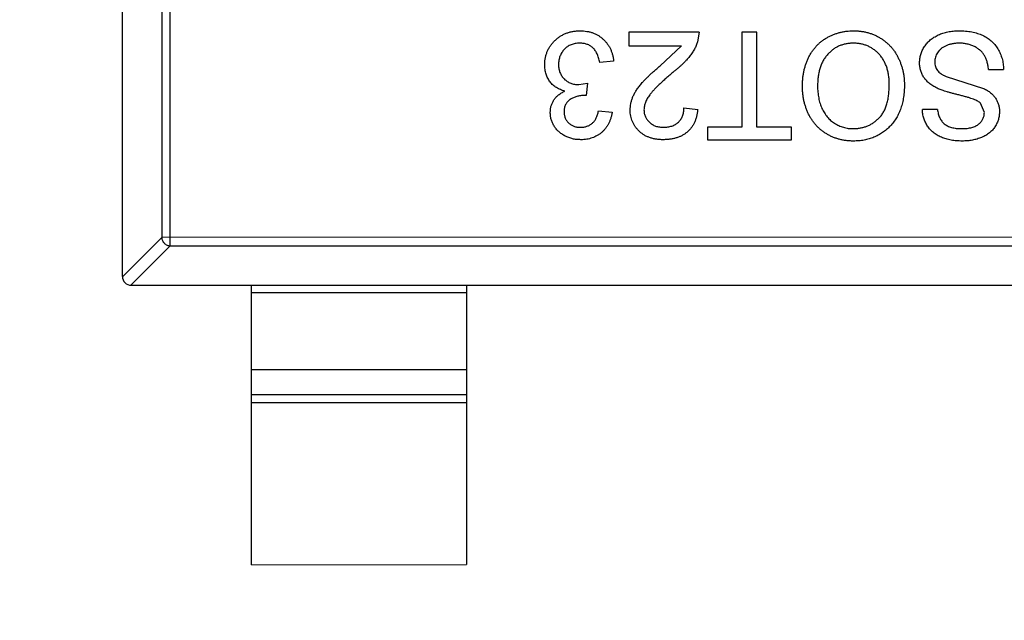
# Model space of a CAD drawing. Header units: millimetres. Extents: x -49 to 165, y -182 to -55.
# Tile 34 of 93: x 108.39 to 110.68, y -113.32 to -111.92. Entities that reach past the tile are written whole.
import ezdxf

# ---------------------------------------------------------------- set-up
doc = ezdxf.new("R2010")
doc.units = ezdxf.units.MM
doc.header["$LTSCALE"] = 1.21
doc.header["$MEASUREMENT"] = 0
doc.header["$PDMODE"] = 3
doc.header["$PDSIZE"] = 0.3125
doc.layers.get('0').update_dxf_attribs({"linetype": 'CONTINUOUS'})
doc.layers.get('DEFPOINTS').update_dxf_attribs({"linetype": 'CONTINUOUS'})
doc.layers.add('Dim', color=3, linetype='CONTINUOUS', lineweight=25)
doc.styles.get("Standard").update_dxf_attribs({"font": 'txt', "width": 0.8})
doc.dimstyles.get("Standard").update_dxf_attribs({"dimtxt": 0.15625, "dimasz": 0.1875, "dimexe": 0.125, "dimexo": 0.0625, "dimgap": 0.09, "dimtad": 0, "dimtih": 1, "dimtoh": 1, "dimzin": 4, "dimdsep": 46, "dimtxsty": 'Standard', "dimblk": '_FILLED', "dimblk1": '_FILLED', "dimblk2": '_FILLED', "dimcen": 0.09, "dimazin": 1, "dimtp": 0.01, "dimtm": 0.01, "dimtfac": 1, "dimtofl": 0, "dimtmove": 0, "dimatfit": 3, "dimldrblk": '_FILLED', "dimfxl": 1, "dimtolj": 1, "dimtzin": 4, "dimarcsym": 0})

# ---------------------------------------------------------------- blocks, each defined once
blk = doc.blocks.new('_FILLED')
at = {"color": 0, "linetype": 'ByBlock'}
blk.add_solid([(0, 0), (-1, 0.1667), (-1, -0.1667)], dxfattribs=at)
blk = doc.blocks.new('*D70')
at = {"layer": 'DEFPOINTS', "color": 0}
for p in [(123.0081, -106.0744), (91.696, -126.5744), (95.7094, -126.5744)]:
    blk.add_point(p, dxfattribs=at)
at = {"layer": 'Dim', "color": 0, "lineweight": -2}
for p, q in [((122.9456, -106.0744), (91.571, -106.0744)), ((91.696, -107.5744), (91.696, -114.0344)), ((91.696, -125.0744), (91.696, -118.6144)), ((95.6469, -126.5744), (91.571, -126.5744))]:
    blk.add_line(p, q, dxfattribs=at)
at = {"layer": 'Dim', "color": 0, "lineweight": -2, "xscale": 1.5, "yscale": 1.5, "zscale": 1.5}
for p, rotation in [((91.696, -106.0744), 90), ((91.696, -126.5744), 270)]:
    blk.add_blockref('_FILLED', p, dxfattribs=dict(at, rotation=rotation))
at = {"layer": 'Dim', "color": 0, "insert": (91.696, -116.3244), "char_height": 1.5, "attachment_point": 5, "rotation": 90, "line_spacing_factor": 1.5}
blk.add_mtext('\\A1;20.50', dxfattribs=at)
blk = doc.blocks.new('*D79')
at = {"layer": 'DEFPOINTS', "color": 0}
for p in [(103.9882, -113.9099), (95.9455, -118.3888), (95.7094, -126.5744), (123.0081, -126.5744), (150.6978, -126.5744)]:
    blk.add_point(p, dxfattribs=at)
at = {"layer": 'Dim', "color": 0, "lineweight": -2}
for p, q in [((103.9361, -113.8752), (99.3703, -110.835)), ((95.6469, -126.5744), (94.6096, -126.5744))]:
    blk.add_line(p, q, dxfattribs=at)
for start, end in [(149.38213, 160.15016), (166.19189, 176.95991)]:
    blk.add_arc((123.0081, -126.5744), 28.2735, start, end, dxfattribs=at)
at = {"layer": 'Dim', "color": 0, "lineweight": -2, "xscale": 1.5, "yscale": 1.5, "zscale": 1.5}
for p, rotation in [((99.4744, -110.9043), 57.86208909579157), ((94.7346, -126.5744), 268.4799565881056)]:
    blk.add_blockref('_FILLED', p, dxfattribs=dict(at, rotation=rotation))
at = {"layer": 'Dim', "color": 0, "insert": (95.9455, -118.3888), "char_height": 1.5, "attachment_point": 5, "rotation": 73.171}
blk.add_mtext('\\A1;34%%d', dxfattribs=at)
blk = doc.blocks.new('*D87')
at = {"layer": 'DEFPOINTS', "color": 0}
for p in [(123.0049, -103.5621), (83.9714, -149.5868), (123.0049, -149.5868)]:
    blk.add_point(p, dxfattribs=at)
at = {"layer": 'Dim', "color": 0, "lineweight": -2}
for p, q in [((122.9424, -103.5621), (83.8464, -103.5621)), ((83.9714, -105.0621), (83.9714, -124.1844)), ((83.9714, -148.0868), (83.9714, -128.9644)), ((122.9424, -149.5868), (83.8464, -149.5868))]:
    blk.add_line(p, q, dxfattribs=at)
at = {"layer": 'Dim', "color": 0, "lineweight": -2, "xscale": 1.5, "yscale": 1.5, "zscale": 1.5}
for p, rotation in [((83.9714, -103.5621), 90), ((83.9714, -149.5868), 270)]:
    blk.add_blockref('_FILLED', p, dxfattribs=dict(at, rotation=rotation))
at = {"layer": 'Dim', "color": 0, "insert": (83.9714, -126.5744), "char_height": 1.5, "attachment_point": 5, "rotation": 90, "line_spacing_factor": 1.5}
blk.add_mtext('\\A1;%%C46.0', dxfattribs=at)

msp = doc.modelspace()

# ---------------------------------------------------------------- linework, layer by layer
at = {"color": 6, "linetype": 'Continuous'}
for p, q in [((108.6287, -112.5173), (108.6285, -110.8573)), ((108.7398, -112.4459), (108.7397, -110.9287)), ((108.72, -110.9484), (108.7201, -112.4262)), ((109.8065, -111.949), (109.8065, -111.9811)), ((109.9699, -111.949), (109.8065, -111.949)), ((109.9699, -111.949), (109.9666, -111.9712)), ((110.0693, -111.949), (110.0693, -112.1702)), ((110.1045, -111.949), (110.0693, -111.949)), ((110.1046, -112.1702), (110.1045, -111.949)), ((109.8065, -111.9811), (109.9288, -111.9811)), ((109.879, -112.0274), (109.9288, -111.9811)), ((109.7712, -112.0163), (109.7392, -112.0195)), ((110.643, -112.0355), (110.6783, -112.0355)), ((110.5447, -112.052), (110.6318, -112.0797)), ((109.6899, -112.071), (109.7106, -112.0676)), ((109.7106, -112.0676), (109.7073, -112.0965)), ((109.7073, -112.0965), (109.7027, -112.0961)), ((109.9347, -112.1253), (109.9667, -112.1285)), ((110.5244, -112.1285), (110.4892, -112.1285)), ((110.6334, -112.136), (110.6244, -112.1139)), ((109.736, -112.1317), (109.768, -112.1349)), ((109.9892, -112.1702), (109.9892, -112.199)), ((110.0693, -112.1702), (109.9892, -112.1702)), ((110.1847, -112.1701), (110.1046, -112.1702)), ((110.1847, -112.199), (110.1847, -112.1701)), ((109.9892, -112.199), (110.1847, -112.199)), ((108.6287, -112.5176), (108.7201, -112.4262)), ((111.5372, -112.4259), (108.7201, -112.4262)), ((108.7398, -112.4459), (108.6484, -112.5373)), ((108.7398, -112.4459), (111.5175, -112.4456)), ((108.6487, -112.5373), (111.6087, -112.5371)), ((108.9287, -113.1873), (108.9287, -112.5373)), ((109.4287, -112.5372), (109.4287, -113.1872)), ((109.4287, -112.555), (108.9287, -112.555)), ((108.9287, -112.7333), (109.4287, -112.7333)), ((108.9287, -112.7913), (109.4287, -112.7913)), ((109.4287, -112.8111), (108.9287, -112.8111)), ((108.9287, -113.1873), (109.4287, -113.1872))]:
    msp.add_line(p, q, dxfattribs=at)
at = {"color": 7, "linetype": 'Continuous'}
msp.add_arc((123.0081, -126.5744), 24.48, 100.97933, 79.01595, dxfattribs=at)
at = {"color": 6, "linetype": 'Continuous'}
msp.add_arc((108.6487, -112.5173), 0.02, 180.0045, 270.0045, dxfattribs=at)
for points, knots in [([(109.611, -112.0243), (109.611, -112.0216), (109.6111, -112.0163), (109.6123, -112.0085), (109.6141, -112.0011), (109.6167, -111.9939), (109.62, -111.987), (109.6241, -111.9805), (109.6288, -111.9743), (109.6343, -111.9685), (109.6402, -111.9632), (109.6467, -111.9585), (109.6535, -111.9546), (109.6608, -111.9514), (109.6684, -111.9489), (109.6764, -111.9471), (109.6848, -111.946), (109.6905, -111.9459), (109.6934, -111.9458)], [0, 0, 0, 0, 0.063503, 0.124805, 0.18492, 0.244376, 0.303775, 0.364133, 0.425376, 0.488388, 0.551743, 0.61386, 0.67564, 0.737737, 0.800417, 0.864658, 0.930985, 1, 1, 1, 1]), ([(109.6934, -111.9458), (109.6961, -111.9459), (109.7012, -111.946), (109.7088, -111.947), (109.716, -111.9484), (109.7229, -111.9506), (109.7295, -111.9533), (109.7357, -111.9568), (109.7415, -111.9608), (109.747, -111.9654), (109.752, -111.9704), (109.7565, -111.9759), (109.7604, -111.9818), (109.7638, -111.988), (109.7665, -111.9945), (109.7687, -112.0015), (109.7703, -112.0088), (109.7709, -112.0138), (109.7712, -112.0163)], [0, 0, 0, 0, 0.067794, 0.133464, 0.196934, 0.258481, 0.319787, 0.380431, 0.44099, 0.502867, 0.564806, 0.625526, 0.685604, 0.746041, 0.807347, 0.869717, 0.93379, 1, 1, 1, 1]), ([(110.2103, -112.0736), (110.2104, -112.0705), (110.2105, -112.0643), (110.2112, -112.0553), (110.2124, -112.0465), (110.214, -112.0379), (110.2162, -112.0296), (110.2188, -112.0215), (110.2219, -112.0137), (110.2254, -112.0061), (110.2294, -111.9989), (110.2338, -111.9921), (110.2387, -111.9858), (110.2438, -111.9799), (110.2495, -111.9745), (110.2555, -111.9695), (110.2619, -111.965), (110.2687, -111.961), (110.2757, -111.9575), (110.2829, -111.9543), (110.2902, -111.9517), (110.2977, -111.9495), (110.3053, -111.9479), (110.313, -111.9466), (110.3209, -111.9459), (110.3262, -111.9458), (110.3289, -111.9458)], [0, 0, 0, 0, 0.04756, 0.093962, 0.139112, 0.183626, 0.227457, 0.270703, 0.313611, 0.35626, 0.398366, 0.439557, 0.480045, 0.519888, 0.559658, 0.599421, 0.639208, 0.679668, 0.72002, 0.759859, 0.79956, 0.839199, 0.878956, 0.918794, 0.959083, 1, 1, 1, 1]), ([(110.3289, -111.9458), (110.3318, -111.9458), (110.3375, -111.9459), (110.3459, -111.9467), (110.3541, -111.948), (110.3621, -111.9499), (110.3698, -111.9523), (110.3773, -111.9552), (110.3846, -111.9586), (110.3915, -111.9626), (110.3982, -111.967), (110.4045, -111.9718), (110.4104, -111.977), (110.4158, -111.9826), (110.4208, -111.9886), (110.4254, -111.995), (110.4296, -112.0017), (110.4333, -112.0088), (110.4367, -112.0161), (110.4395, -112.0236), (110.442, -112.0312), (110.444, -112.0389), (110.4456, -112.0467), (110.4467, -112.0546), (110.4474, -112.0626), (110.4475, -112.068), (110.4475, -112.0707)], [0, 0, 0, 0, 0.044697, 0.088534, 0.131409, 0.173814, 0.215715, 0.257247, 0.298848, 0.340604, 0.382029, 0.42297, 0.463632, 0.504048, 0.544591, 0.584964, 0.626265, 0.667979, 0.709943, 0.751382, 0.792619, 0.833948, 0.875008, 0.916446, 0.957907, 1, 1, 1, 1]), ([(110.4828, -112.0199), (110.4829, -112.0167), (110.4831, -112.0102), (110.4854, -112.0006), (110.4889, -111.9914), (110.493, -111.984), (110.4969, -111.9784), (110.5001, -111.9743), (110.5038, -111.9706), (110.5076, -111.9671), (110.5118, -111.9638), (110.5163, -111.9608), (110.5211, -111.958), (110.528, -111.9545), (110.5371, -111.951), (110.5487, -111.948), (110.5609, -111.9461), (110.5693, -111.9459), (110.5735, -111.9458)], [0, 0, 0, 0, 0.074816, 0.148535, 0.223872, 0.301297, 0.340894, 0.38034, 0.420127, 0.45995, 0.500831, 0.541907, 0.584439, 0.62808, 0.717267, 0.80786, 0.901925, 1, 1, 1, 1]), ([(110.5735, -111.9458), (110.5763, -111.9458), (110.5816, -111.9458), (110.5894, -111.9464), (110.5969, -111.9471), (110.6041, -111.9483), (110.6109, -111.9498), (110.6174, -111.9516), (110.6236, -111.9537), (110.6294, -111.9561), (110.6349, -111.959), (110.6401, -111.962), (110.645, -111.9655), (110.6496, -111.9694), (110.6539, -111.9734), (110.6578, -111.9779), (110.6615, -111.9827), (110.6649, -111.9878), (110.6678, -111.9931), (110.6705, -111.9987), (110.6728, -112.0044), (110.6746, -112.0103), (110.6762, -112.0163), (110.6772, -112.0226), (110.678, -112.029), (110.6782, -112.0333), (110.6783, -112.0355)], [0, 0, 0, 0, 0.052493, 0.102825, 0.151397, 0.198033, 0.242876, 0.285999, 0.327849, 0.368395, 0.407852, 0.446838, 0.485166, 0.523341, 0.561602, 0.59992, 0.638496, 0.677791, 0.71729, 0.756605, 0.796068, 0.835886, 0.875714, 0.916263, 0.95776, 1, 1, 1, 1]), ([(109.6923, -111.9747), (109.6905, -111.9747), (109.6869, -111.9747), (109.6817, -111.9755), (109.6768, -111.9766), (109.6722, -111.9782), (109.6678, -111.9802), (109.6637, -111.9827), (109.6599, -111.9856), (109.6564, -111.9889), (109.6533, -111.9926), (109.6505, -111.9965), (109.6482, -112.0007), (109.6463, -112.005), (109.6448, -112.0096), (109.6438, -112.0144), (109.6431, -112.0194), (109.643, -112.0228), (109.643, -112.0245)], [0, 0, 0, 0, 0.069461, 0.135658, 0.19962, 0.261651, 0.322053, 0.38234, 0.443223, 0.50493, 0.56682, 0.6276, 0.687476, 0.747351, 0.808174, 0.870133, 0.933721, 1, 1, 1, 1]), ([(109.7392, -112.0195), (109.7387, -112.0176), (109.7379, -112.0139), (109.7363, -112.0085), (109.7346, -112.0036), (109.7326, -111.9991), (109.7305, -111.995), (109.7281, -111.9913), (109.7256, -111.988), (109.7228, -111.9852), (109.7198, -111.9827), (109.7166, -111.9805), (109.7131, -111.9787), (109.7094, -111.9773), (109.7055, -111.9761), (109.7013, -111.9752), (109.6969, -111.9747), (109.6938, -111.9747), (109.6923, -111.9747)], [0, 0, 0, 0, 0.082566, 0.15976, 0.233155, 0.301356, 0.365752, 0.426437, 0.484185, 0.539549, 0.593156, 0.647048, 0.701446, 0.757, 0.81384, 0.873058, 0.934963, 1, 1, 1, 1]), ([(109.9666, -111.9712), (109.9655, -111.9742), (109.9634, -111.9801), (109.959, -111.9887), (109.9538, -111.9973), (109.9488, -112.0043), (109.9442, -112.0098), (109.9404, -112.0142), (109.9361, -112.0186), (109.9315, -112.0232), (109.9264, -112.0279), (109.921, -112.0327), (109.9151, -112.0376), (109.911, -112.0409), (109.9089, -112.0425)], [0, 0, 0, 0, 0.100388, 0.204407, 0.310686, 0.422157, 0.480685, 0.543238, 0.6095, 0.679555, 0.753841, 0.831641, 0.913813, 1, 1, 1, 1]), ([(110.3291, -111.9746), (110.3261, -111.9747), (110.3203, -111.9748), (110.3117, -111.9761), (110.3036, -111.9781), (110.2958, -111.9809), (110.2885, -111.9846), (110.2815, -111.989), (110.2751, -111.9944), (110.269, -112.0004), (110.2635, -112.0072), (110.2586, -112.0147), (110.2546, -112.023), (110.2512, -112.0318), (110.2487, -112.0414), (110.2469, -112.0516), (110.2458, -112.0625), (110.2456, -112.07), (110.2456, -112.0738)], [0, 0, 0, 0, 0.061055, 0.119545, 0.176806, 0.232956, 0.288583, 0.344667, 0.401662, 0.46054, 0.520477, 0.581213, 0.643431, 0.707961, 0.775371, 0.846414, 0.921152, 1, 1, 1, 1]), ([(110.4123, -112.0703), (110.4122, -112.0667), (110.4121, -112.0596), (110.4109, -112.0494), (110.4091, -112.0397), (110.4065, -112.0305), (110.4031, -112.0221), (110.3991, -112.0141), (110.3942, -112.0068), (110.3887, -112.0001), (110.3826, -111.9941), (110.3761, -111.9889), (110.3691, -111.9845), (110.3619, -111.9809), (110.3542, -111.9781), (110.3462, -111.9761), (110.3377, -111.9748), (110.332, -111.9747), (110.3291, -111.9746)], [0, 0, 0, 0, 0.075964, 0.148125, 0.217201, 0.2833, 0.347202, 0.4093, 0.470426, 0.531588, 0.591739, 0.650258, 0.707303, 0.764208, 0.821148, 0.879119, 0.938423, 1, 1, 1, 1]), ([(110.5751, -111.9746), (110.5723, -111.9747), (110.5668, -111.9748), (110.5588, -111.976), (110.5513, -111.9777), (110.5444, -111.9804), (110.5381, -111.9835), (110.5327, -111.9874), (110.5281, -111.9918), (110.5244, -111.9967), (110.5216, -112.0019), (110.5195, -112.0073), (110.5183, -112.0127), (110.5181, -112.0164), (110.518, -112.0182)], [0, 0, 0, 0, 0.105584, 0.205868, 0.300947, 0.393002, 0.480949, 0.562874, 0.641461, 0.717742, 0.791772, 0.862716, 0.931777, 1, 1, 1, 1]), ([(110.643, -112.0355), (110.6426, -112.0323), (110.6419, -112.0262), (110.6398, -112.0176), (110.6371, -112.0099), (110.6338, -112.0029), (110.6294, -111.9968), (110.6241, -111.9912), (110.6177, -111.9864), (110.6104, -111.9822), (110.6023, -111.9788), (110.5937, -111.9764), (110.5846, -111.9749), (110.5783, -111.9747), (110.5751, -111.9746)], [0, 0, 0, 0, 0.093796, 0.180188, 0.260363, 0.334847, 0.407093, 0.481448, 0.559271, 0.64227, 0.728586, 0.815978, 0.906035, 1, 1, 1, 1]), ([(109.6579, -112.0859), (109.6561, -112.0854), (109.6526, -112.0846), (109.6475, -112.0827), (109.6428, -112.0806), (109.6383, -112.0781), (109.6341, -112.0752), (109.6302, -112.0721), (109.6267, -112.0685), (109.6234, -112.0646), (109.6205, -112.0605), (109.618, -112.0561), (109.6158, -112.0514), (109.614, -112.0465), (109.6126, -112.0413), (109.6117, -112.0358), (109.6111, -112.0301), (109.611, -112.0262), (109.611, -112.0243)], [0, 0, 0, 0, 0.065828, 0.128938, 0.190858, 0.251186, 0.310974, 0.37005, 0.429672, 0.489507, 0.549975, 0.610075, 0.670915, 0.732909, 0.796711, 0.861825, 0.929892, 1, 1, 1, 1]), ([(109.643, -112.0245), (109.6431, -112.0262), (109.6431, -112.0294), (109.6437, -112.0341), (109.6448, -112.0387), (109.6462, -112.043), (109.6481, -112.047), (109.6504, -112.0509), (109.6531, -112.0545), (109.6562, -112.0579), (109.6596, -112.061), (109.6633, -112.0637), (109.6671, -112.0659), (109.6713, -112.0678), (109.6756, -112.0693), (109.6802, -112.0703), (109.685, -112.0709), (109.6882, -112.071), (109.6899, -112.071)], [0, 0, 0, 0, 0.067051, 0.13118, 0.193722, 0.254499, 0.314763, 0.375117, 0.436023, 0.498297, 0.560571, 0.621619, 0.681973, 0.742853, 0.804272, 0.867473, 0.932273, 1, 1, 1, 1]), ([(109.8097, -112.13), (109.8098, -112.1275), (109.8099, -112.1226), (109.811, -112.1152), (109.8128, -112.1079), (109.8153, -112.1005), (109.8186, -112.0932), (109.8228, -112.0856), (109.828, -112.078), (109.8331, -112.0714), (109.8378, -112.066), (109.8419, -112.0615), (109.8467, -112.0567), (109.852, -112.0515), (109.8579, -112.046), (109.8644, -112.04), (109.8715, -112.0339), (109.8765, -112.0296), (109.879, -112.0274)], [0, 0, 0, 0, 0.057945, 0.116018, 0.174826, 0.234683, 0.296827, 0.364061, 0.436192, 0.51426, 0.556976, 0.604856, 0.657675, 0.715751, 0.77884, 0.847501, 0.921228, 1, 1, 1, 1]), ([(110.5261, -112.0804), (110.5243, -112.0795), (110.5208, -112.0779), (110.5158, -112.0751), (110.5111, -112.0723), (110.5069, -112.0692), (110.5029, -112.0659), (110.4994, -112.0625), (110.4961, -112.059), (110.4933, -112.0552), (110.4908, -112.0513), (110.4886, -112.0472), (110.4869, -112.043), (110.4853, -112.0387), (110.4842, -112.0342), (110.4833, -112.0296), (110.4828, -112.0248), (110.4828, -112.0216), (110.4828, -112.0199)], [0, 0, 0, 0, 0.074931, 0.147078, 0.216364, 0.282503, 0.346688, 0.408836, 0.469262, 0.528432, 0.587001, 0.644416, 0.702189, 0.759767, 0.81849, 0.877633, 0.93802, 1, 1, 1, 1]), ([(110.518, -112.0182), (110.5181, -112.02), (110.5183, -112.0236), (110.5193, -112.0287), (110.5214, -112.0334), (110.524, -112.0379), (110.5277, -112.042), (110.5324, -112.0457), (110.5381, -112.0491), (110.5424, -112.051), (110.5447, -112.052)], [0, 0, 0, 0, 0.117768, 0.230176, 0.339843, 0.450625, 0.566943, 0.696021, 0.839438, 1, 1, 1, 1]), ([(109.9089, -112.0425), (109.9057, -112.0452), (109.8995, -112.0504), (109.8908, -112.0582), (109.8828, -112.0654), (109.8757, -112.0721), (109.8694, -112.0784), (109.864, -112.0841), (109.8593, -112.0894), (109.8554, -112.0943), (109.8521, -112.0989), (109.8493, -112.1034), (109.847, -112.1079), (109.8451, -112.1123), (109.8436, -112.1167), (109.8425, -112.1211), (109.8418, -112.1254), (109.8418, -112.1283), (109.8417, -112.1297)], [0, 0, 0, 0, 0.11141, 0.214526, 0.309417, 0.396087, 0.474284, 0.544374, 0.60642, 0.660582, 0.709794, 0.756451, 0.800767, 0.843168, 0.884295, 0.923885, 0.962359, 1, 1, 1, 1]), ([(110.3288, -112.2022), (110.326, -112.2021), (110.3203, -112.202), (110.3121, -112.2013), (110.304, -112.2), (110.2961, -112.1982), (110.2885, -112.1958), (110.281, -112.1931), (110.2738, -112.1897), (110.2668, -112.1858), (110.2601, -112.1816), (110.2539, -112.1768), (110.248, -112.1717), (110.2425, -112.1662), (110.2374, -112.1602), (110.2328, -112.1539), (110.2285, -112.1472), (110.2247, -112.14), (110.2213, -112.1326), (110.2184, -112.1249), (110.2159, -112.117), (110.2138, -112.1088), (110.2123, -112.1003), (110.2111, -112.0916), (110.2105, -112.0827), (110.2104, -112.0766), (110.2103, -112.0736)], [0, 0, 0, 0, 0.043099, 0.085587, 0.126908, 0.167967, 0.20845, 0.249025, 0.289281, 0.33001, 0.370598, 0.410466, 0.450033, 0.489688, 0.529116, 0.569037, 0.609703, 0.650759, 0.692509, 0.734219, 0.776707, 0.819552, 0.863351, 0.907839, 0.953334, 1, 1, 1, 1]), ([(110.2456, -112.0738), (110.2456, -112.0763), (110.2456, -112.0812), (110.2462, -112.0883), (110.2469, -112.0952), (110.248, -112.1019), (110.2495, -112.1084), (110.2512, -112.1146), (110.2532, -112.1205), (110.2556, -112.1263), (110.2582, -112.1317), (110.2612, -112.1368), (110.2645, -112.1416), (110.2679, -112.1462), (110.2718, -112.1503), (110.2759, -112.1542), (110.2804, -112.1578), (110.2851, -112.161), (110.29, -112.1639), (110.295, -112.1664), (110.3002, -112.1686), (110.3056, -112.1703), (110.3112, -112.1717), (110.3168, -112.1727), (110.3227, -112.1732), (110.3266, -112.1733), (110.3286, -112.1733)], [0, 0, 0, 0, 0.050852, 0.099752, 0.147438, 0.194086, 0.239171, 0.28334, 0.326577, 0.368936, 0.410572, 0.451051, 0.490877, 0.530044, 0.568937, 0.607578, 0.64642, 0.685679, 0.724799, 0.763513, 0.802173, 0.84074, 0.879649, 0.919071, 0.959098, 1, 1, 1, 1]), ([(110.3286, -112.1733), (110.3314, -112.1733), (110.3369, -112.1732), (110.3451, -112.1719), (110.353, -112.1701), (110.3605, -112.1676), (110.3678, -112.1642), (110.3747, -112.16), (110.3814, -112.1552), (110.3877, -112.1496), (110.3936, -112.1432), (110.3986, -112.1357), (110.4028, -112.1272), (110.4063, -112.1177), (110.409, -112.1072), (110.4109, -112.0958), (110.412, -112.0834), (110.4122, -112.0747), (110.4123, -112.0703)], [0, 0, 0, 0, 0.055943, 0.110382, 0.164048, 0.216759, 0.269601, 0.323009, 0.377581, 0.433449, 0.490922, 0.550625, 0.613117, 0.679861, 0.751358, 0.828261, 0.910795, 1, 1, 1, 1]), ([(110.4475, -112.0707), (110.4474, -112.0757), (110.4473, -112.0854), (110.4457, -112.0997), (110.4431, -112.113), (110.4394, -112.1256), (110.4348, -112.1373), (110.4291, -112.1482), (110.4223, -112.1582), (110.4146, -112.1674), (110.4059, -112.1755), (110.3967, -112.1827), (110.3869, -112.1887), (110.3764, -112.1937), (110.3654, -112.1975), (110.3537, -112.2002), (110.3414, -112.2019), (110.3331, -112.2021), (110.3288, -112.2022)], [0, 0, 0, 0, 0.075226, 0.146575, 0.2145, 0.27953, 0.342403, 0.403496, 0.463762, 0.523864, 0.583252, 0.641302, 0.698898, 0.756295, 0.814628, 0.874325, 0.935783, 1, 1, 1, 1]), ([(110.6244, -112.1139), (110.6236, -112.1132), (110.6217, -112.1115), (110.6181, -112.1094), (110.6137, -112.1072), (110.6083, -112.105), (110.6021, -112.1028), (110.5951, -112.1006), (110.5871, -112.0983), (110.5785, -112.0962), (110.5698, -112.094), (110.5616, -112.0919), (110.554, -112.0898), (110.5471, -112.0878), (110.5409, -112.0859), (110.5353, -112.084), (110.5305, -112.0822), (110.5275, -112.081), (110.5261, -112.0804)], [0, 0, 0, 0, 0.032743, 0.07241, 0.119611, 0.174673, 0.237345, 0.308352, 0.38763, 0.474784, 0.563332, 0.645136, 0.720203, 0.789134, 0.851497, 0.907331, 0.956969, 1, 1, 1, 1]), ([(110.6318, -112.0797), (110.6347, -112.0813), (110.6404, -112.0843), (110.648, -112.0898), (110.6545, -112.0959), (110.6597, -112.1026), (110.6638, -112.1097), (110.6665, -112.1174), (110.6684, -112.1254), (110.6686, -112.1309), (110.6687, -112.1337)], [0, 0, 0, 0, 0.144805, 0.279512, 0.406394, 0.527502, 0.645393, 0.761885, 0.878942, 1, 1, 1, 1]), ([(109.6238, -112.1355), (109.6239, -112.1329), (109.6241, -112.1278), (109.6258, -112.1203), (109.6285, -112.1132), (109.6323, -112.1064), (109.6371, -112.1002), (109.6431, -112.0947), (109.65, -112.0898), (109.6552, -112.0872), (109.6579, -112.0859)], [0, 0, 0, 0, 0.121951, 0.240787, 0.35855, 0.479066, 0.601519, 0.727551, 0.859932, 1, 1, 1, 1]), ([(109.7027, -112.0961), (109.6998, -112.0962), (109.694, -112.0964), (109.6856, -112.0983), (109.6776, -112.1012), (109.6714, -112.1046), (109.6668, -112.1079), (109.6639, -112.1108), (109.6613, -112.1139), (109.6594, -112.1174), (109.6577, -112.1212), (109.6567, -112.1254), (109.6559, -112.1298), (109.6559, -112.1329), (109.6558, -112.1344)], [0, 0, 0, 0, 0.129789, 0.254605, 0.378435, 0.50292, 0.565018, 0.624848, 0.683448, 0.742765, 0.802757, 0.86522, 0.930779, 1, 1, 1, 1]), ([(109.9667, -112.1285), (109.9664, -112.1313), (109.9658, -112.1367), (109.9642, -112.1446), (109.962, -112.1519), (109.9593, -112.1588), (109.9559, -112.1651), (109.9522, -112.171), (109.9477, -112.1762), (109.9428, -112.181), (109.9373, -112.1853), (109.9314, -112.189), (109.925, -112.1921), (109.9182, -112.1946), (109.9109, -112.1966), (109.9032, -112.198), (109.8951, -112.1988), (109.8895, -112.199), (109.8866, -112.199)], [0, 0, 0, 0, 0.070675, 0.137493, 0.201473, 0.262869, 0.32255, 0.380737, 0.43822, 0.495487, 0.553484, 0.611346, 0.670644, 0.731587, 0.794183, 0.859445, 0.928208, 1, 1, 1, 1]), ([(109.8873, -112.1702), (109.8891, -112.1701), (109.8925, -112.1701), (109.8974, -112.1695), (109.9021, -112.1686), (109.9066, -112.1673), (109.9108, -112.1656), (109.9147, -112.1635), (109.9184, -112.1611), (109.9217, -112.1583), (109.9247, -112.1552), (109.9274, -112.1518), (109.9296, -112.1481), (109.9314, -112.1441), (109.9329, -112.1398), (109.9339, -112.1352), (109.9345, -112.1303), (109.9346, -112.127), (109.9347, -112.1253)], [0, 0, 0, 0, 0.070696, 0.138358, 0.20337, 0.2657, 0.327256, 0.386512, 0.445858, 0.505173, 0.56378, 0.622343, 0.680824, 0.739795, 0.800801, 0.864239, 0.930631, 1, 1, 1, 1]), ([(110.5819, -112.2022), (110.5774, -112.2021), (110.5688, -112.2019), (110.5562, -112.2002), (110.5445, -112.1974), (110.5353, -112.1942), (110.5285, -112.191), (110.5236, -112.1885), (110.5192, -112.1856), (110.515, -112.1825), (110.5111, -112.1791), (110.5075, -112.1754), (110.5042, -112.1715), (110.5003, -112.166), (110.4961, -112.1586), (110.4924, -112.149), (110.4899, -112.139), (110.4894, -112.132), (110.4892, -112.1285)], [0, 0, 0, 0, 0.100475, 0.195644, 0.286083, 0.372983, 0.415026, 0.456052, 0.495939, 0.535566, 0.574087, 0.612519, 0.651081, 0.689513, 0.766237, 0.84235, 0.919974, 1, 1, 1, 1]), ([(110.5244, -112.1285), (110.5247, -112.1302), (110.5251, -112.1337), (110.5262, -112.1388), (110.5277, -112.1435), (110.5295, -112.1479), (110.5317, -112.1519), (110.5342, -112.1557), (110.5371, -112.159), (110.5403, -112.162), (110.544, -112.1647), (110.548, -112.167), (110.5524, -112.169), (110.5573, -112.1706), (110.5625, -112.1718), (110.5681, -112.1727), (110.5742, -112.1732), (110.5783, -112.1733), (110.5805, -112.1733)], [0, 0, 0, 0, 0.067155, 0.131403, 0.192732, 0.251253, 0.307704, 0.362699, 0.417778, 0.472304, 0.527873, 0.58523, 0.645057, 0.707952, 0.774434, 0.84494, 0.920404, 1, 1, 1, 1]), ([(109.6949, -112.199), (109.6917, -112.1989), (109.6852, -112.1987), (109.6758, -112.1971), (109.6668, -112.1944), (109.6583, -112.1906), (109.6504, -112.186), (109.6434, -112.1805), (109.6374, -112.1742), (109.6325, -112.1671), (109.6287, -112.1596), (109.6258, -112.1518), (109.6241, -112.1437), (109.6239, -112.1382), (109.6238, -112.1355)], [0, 0, 0, 0, 0.092054, 0.181008, 0.26913, 0.357137, 0.443549, 0.526433, 0.607453, 0.688385, 0.767854, 0.845531, 0.922529, 1, 1, 1, 1]), ([(109.6558, -112.1344), (109.6559, -112.1357), (109.6559, -112.1382), (109.6564, -112.1418), (109.6573, -112.1453), (109.6584, -112.1486), (109.66, -112.1517), (109.6618, -112.1547), (109.664, -112.1575), (109.6665, -112.1601), (109.6692, -112.1625), (109.6722, -112.1645), (109.6753, -112.1663), (109.6787, -112.1677), (109.6822, -112.1688), (109.6859, -112.1696), (109.6899, -112.1701), (109.6925, -112.1702), (109.6939, -112.1702)], [0, 0, 0, 0, 0.065093, 0.127304, 0.188122, 0.247131, 0.306077, 0.365678, 0.426103, 0.487841, 0.550317, 0.611805, 0.672737, 0.734883, 0.79768, 0.862475, 0.929775, 1, 1, 1, 1]), ([(109.6939, -112.1702), (109.6966, -112.1701), (109.7018, -112.1699), (109.7092, -112.168), (109.7159, -112.165), (109.7209, -112.1614), (109.7244, -112.158), (109.7268, -112.1552), (109.729, -112.152), (109.7309, -112.1485), (109.7325, -112.1447), (109.734, -112.1407), (109.7351, -112.1363), (109.7357, -112.1333), (109.736, -112.1317)], [0, 0, 0, 0, 0.127797, 0.246795, 0.362284, 0.477652, 0.536237, 0.59559, 0.656344, 0.719085, 0.784349, 0.852876, 0.924551, 1, 1, 1, 1]), ([(109.768, -112.1349), (109.7675, -112.1374), (109.7665, -112.1423), (109.7645, -112.1493), (109.7621, -112.1559), (109.7592, -112.162), (109.7559, -112.1677), (109.7521, -112.173), (109.7479, -112.1779), (109.7433, -112.1823), (109.7383, -112.1863), (109.7329, -112.1897), (109.7273, -112.1926), (109.7214, -112.1949), (109.7152, -112.1968), (109.7087, -112.1981), (109.7019, -112.1989), (109.6973, -112.199), (109.6949, -112.199)], [0, 0, 0, 0, 0.071036, 0.139343, 0.204958, 0.268332, 0.330129, 0.390664, 0.450861, 0.510587, 0.570374, 0.629455, 0.687994, 0.747581, 0.807839, 0.870034, 0.93381, 1, 1, 1, 1]), ([(109.8866, -112.199), (109.8837, -112.199), (109.8781, -112.1989), (109.8699, -112.1979), (109.8621, -112.1963), (109.8548, -112.1942), (109.848, -112.1914), (109.8417, -112.188), (109.8357, -112.1839), (109.8304, -112.1793), (109.8255, -112.1742), (109.8213, -112.1688), (109.8177, -112.163), (109.8147, -112.157), (109.8125, -112.1507), (109.8109, -112.1441), (109.8098, -112.1371), (109.8097, -112.1324), (109.8097, -112.13)], [0, 0, 0, 0, 0.074712, 0.145539, 0.213339, 0.278615, 0.342094, 0.40389, 0.465063, 0.526577, 0.587328, 0.64638, 0.704345, 0.761672, 0.819418, 0.878039, 0.937796, 1, 1, 1, 1]), ([(109.8417, -112.1297), (109.8418, -112.1311), (109.8418, -112.1339), (109.8425, -112.1379), (109.8434, -112.1418), (109.8449, -112.1455), (109.8466, -112.149), (109.8488, -112.1523), (109.8514, -112.1555), (109.8543, -112.1585), (109.8576, -112.1613), (109.8612, -112.1636), (109.8649, -112.1657), (109.8689, -112.1674), (109.8732, -112.1686), (109.8777, -112.1695), (109.8824, -112.1701), (109.8857, -112.1701), (109.8873, -112.1702)], [0, 0, 0, 0, 0.061762, 0.121174, 0.179421, 0.236843, 0.294322, 0.353191, 0.412721, 0.474522, 0.537057, 0.599591, 0.662367, 0.725246, 0.790316, 0.857724, 0.927232, 1, 1, 1, 1]), ([(110.5805, -112.1733), (110.5827, -112.1733), (110.587, -112.1733), (110.5932, -112.1727), (110.599, -112.1719), (110.6043, -112.1707), (110.6091, -112.1691), (110.6135, -112.1673), (110.6174, -112.165), (110.6208, -112.1625), (110.6238, -112.1596), (110.6263, -112.1567), (110.6286, -112.1536), (110.6303, -112.1503), (110.6317, -112.147), (110.6327, -112.1434), (110.6333, -112.1398), (110.6334, -112.1373), (110.6334, -112.136)], [0, 0, 0, 0, 0.091511, 0.177143, 0.257108, 0.331198, 0.400592, 0.465625, 0.526973, 0.585443, 0.641399, 0.695044, 0.746782, 0.796959, 0.847545, 0.897439, 0.947649, 1, 1, 1, 1]), ([(110.6687, -112.1337), (110.6685, -112.1368), (110.6683, -112.143), (110.6662, -112.152), (110.6629, -112.1607), (110.6591, -112.1676), (110.6553, -112.1729), (110.6523, -112.1766), (110.6488, -112.1801), (110.6451, -112.1833), (110.641, -112.1863), (110.6367, -112.1891), (110.632, -112.1915), (110.6255, -112.1946), (110.6166, -112.1976), (110.6056, -112.2003), (110.5939, -112.2018), (110.5859, -112.2021), (110.5819, -112.2022)], [0, 0, 0, 0, 0.074995, 0.149165, 0.223664, 0.300412, 0.33957, 0.378921, 0.418096, 0.45823, 0.498427, 0.539708, 0.582216, 0.625824, 0.715481, 0.807384, 0.901634, 1, 1, 1, 1]), ([(108.7201, -112.4262), (108.7201, -112.4287), (108.7213, -112.4338), (108.7257, -112.4402), (108.7321, -112.4446), (108.7372, -112.4458), (108.7398, -112.4459)], [0, 0, 0, 0, 0.249032, 0.5, 0.750968, 1, 1, 1, 1])]:
    msp.add_open_spline(points, degree=3, knots=knots, dxfattribs=at)

# ---------------------------------------------------------------- dimensions: what is measured, and where the dimension line sits
at = {"layer": 'Dim'}
dim = msp.add_linear_dim(base=(83.9714, -149.5868), p1=(123.0049, -103.5621), p2=(123.0049, -149.5868), angle=90, text='%%C<>', dimstyle='Standard', override={"dimtxt": 1.5, "dimasz": 1.5, "dimtih": 0, "dimtoh": 0, "dimdec": 1, "dimzin": 0, "dimpost": '<>', "dimcen": 0.198, "dimadec": 0, "dimazin": 0, "dimtp": 0, "dimtm": 0, "dimtdec": 4, "dimtzin": 0, "dimarcsym": 1}, dxfattribs=at)
dim.commit()
dim.dimension.update_dxf_attribs({"geometry": '*D87', "text_midpoint": (83.9714, -126.5744)})
dim = msp.add_linear_dim(base=(91.696, -126.5744), p1=(123.0081, -106.0744), p2=(95.7094, -126.5744), angle=90, dimstyle='Standard', override={"dimtxt": 1.5, "dimasz": 1.5, "dimtih": 0, "dimtoh": 0, "dimzin": 0, "dimcen": 0.198, "dimadec": 0, "dimazin": 0, "dimtp": 0, "dimtm": 0, "dimtdec": 4, "dimtzin": 0, "dimarcsym": 1}, dxfattribs=at)
dim.commit()
dim.dimension.update_dxf_attribs({"geometry": '*D70', "text_midpoint": (91.696, -116.3244)})
dim = msp.add_angular_dim_2l(base=(95.9455, -118.3888), line1=((123.0081, -126.5744), (103.9882, -113.9099)), line2=((95.7094, -126.5744), (150.6978, -126.5744)), dimstyle='Standard', override={"dimtxt": 1.5, "dimasz": 1.5, "dimtih": 0, "dimtoh": 0, "dimzin": 0, "dimcen": 0.198, "dimadec": 0, "dimazin": 0, "dimtp": 0, "dimtm": 0, "dimtdec": 4, "dimtzin": 0, "dimarcsym": 1}, dxfattribs=at)
dim.commit()
dim.dimension.update_dxf_attribs({"geometry": '*D79', "text_midpoint": (95.9455, -118.3888)})

doc.saveas('drawing.dxf')
